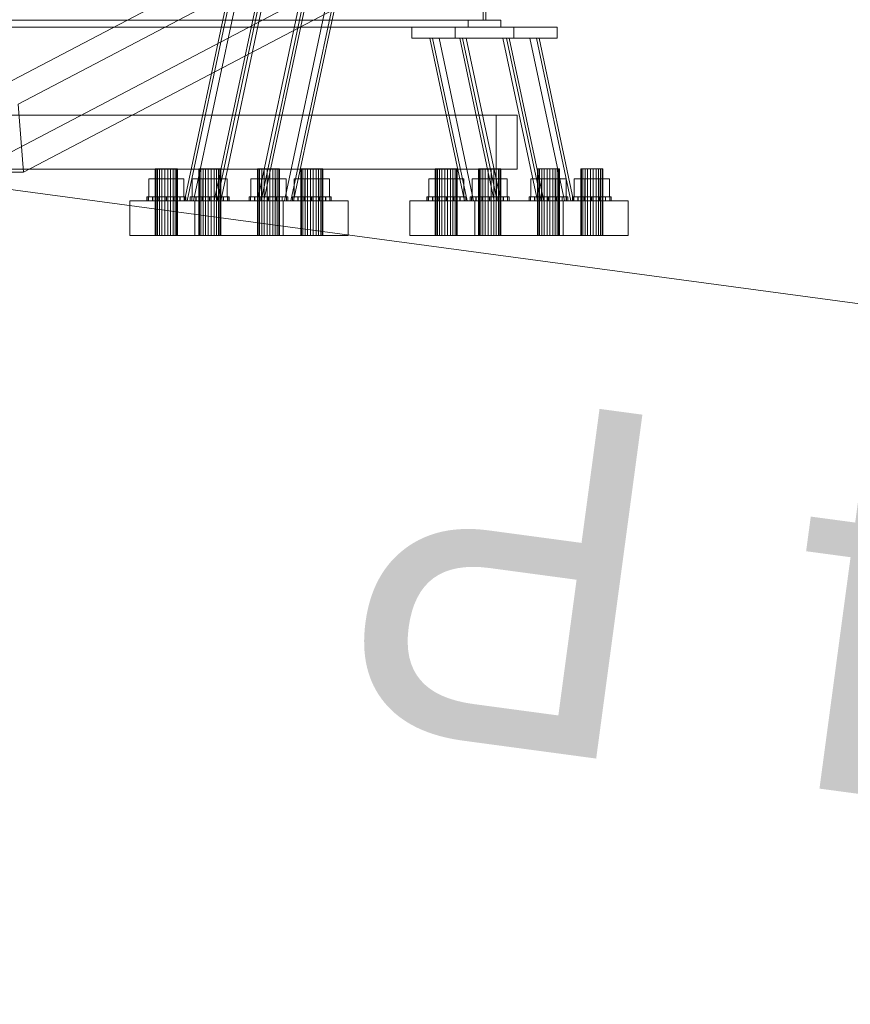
# Model space of a CAD drawing. Header units: millimetres. Extents: x -4738 to 65662, y -68080 to 6847.
# Tile 37 of 256: x -3879 to -3280, y -36554 to -35844. Entities that reach past the tile are written whole.
import ezdxf

# ---------------------------------------------------------------- set-up
doc = ezdxf.new("R2010")
doc.units = ezdxf.units.MM
doc.layers.add('COTAS_P', color=1, linetype='Continuous', lineweight=0)
doc.layers.add('frontal_C10', color=7, linetype='Continuous', lineweight=0)
doc.dimstyles.new('R19_100', dxfattribs={"dimtxt": 250, "dimasz": 150, "dimexe": 150, "dimexo": 80, "dimgap": 100, "dimtad": 1, "dimtih": 1, "dimtoh": 1, "dimdsep": 46, "dimcen": 0.09, "dimadec": 0, "dimazin": 0, "dimtfac": 1, "dimtdec": 4, "dimtofl": 0, "dimtmove": 0, "dimatfit": 3, "dimfxl": 1, "dimtolj": 1, "dimtzin": 0, "dimarcsym": 0})

# ---------------------------------------------------------------- blocks, each defined once
blk = doc.blocks.new('DIM_R31_46')
at = {"layer": 'COTAS_P'}
for p, q in [((-4100, -35030), (-4219.91, -35921.98)), ((140, -35600), (20.09, -36491.98)), ((-4219.91, -35921.98), (-4065.25, -35897.36)), ((20.09, -36491.98), (-4219.91, -35921.98)), ((-4219.91, -35921.98), (-4077.24, -35986.56)), ((20.09, -36491.98), (-122.58, -36427.39)), ((20.09, -36491.98), (-134.57, -36516.59))]:
    blk.add_line(p, q, dxfattribs=at)
blk.add_text('4278.14 P', height=250, rotation=172.34341, dxfattribs=at).set_placement((-2113.24, -36306.08))

msp = doc.modelspace()

# ---------------------------------------------------------------- linework, layer by layer
at = {"layer": 'frontal_C10'}
for p, q in [((-3760.25, -35975), (-3655.245, -35480.889)), ((-3653.291, -35480.889), (-3758.296, -35975)), ((-3648.689, -35480.889), (-3753.694, -35975)), ((-3738.759, -35975), (-3633.754, -35480.889)), ((-3631.8, -35480.889), (-3736.805, -35975)), ((-3734.156, -35975), (-3629.151, -35480.889)), ((-3707.669, -35975), (-3602.664, -35480.889)), ((-3600.015, -35480.889), (-3705.02, -35975)), ((-3703.067, -35975), (-3598.061, -35480.889)), ((-3583.126, -35480.889), (-3688.132, -35975)), ((-3578.524, -35480.889), (-3683.529, -35975)), ((-3681.575, -35975), (-3576.57, -35480.889)), ((-3688.802, -35785.749), (-3917.037, -35905.273)), ((-3880.218, -35905.273), (-3651.982, -35785.749)), ((-3544.951, -35794.786), (-3544.951, -35844.786)), ((-3542.998, -35844.786), (-3542.998, -35794.786)), ((-3913.121, -35954.258), (-3684.886, -35834.734)), ((-3876.301, -35954.258), (-3648.066, -35834.734)), ((-4347.325, -35844.786), (-3555.697, -35844.786)), ((-4347.325, -35849.786), (-3555.697, -35849.786)), ((-4336.579, -35844.786), (-3544.951, -35844.786)), ((-4334.625, -35844.786), (-3542.998, -35844.786)), ((-3532.252, -35844.786), (-4323.88, -35844.786)), ((-4323.88, -35849.786), (-3532.252, -35849.786)), ((-3565.164, -35849.786), (-3596.424, -35849.786)), ((-3596.424, -35849.786), (-3522.784, -35849.786)), ((-3596.424, -35857.786), (-3596.424, -35849.786)), ((-3491.525, -35849.786), (-3565.164, -35849.786)), ((-3565.164, -35849.786), (-3565.164, -35857.786)), ((-3532.252, -35844.786), (-3555.697, -35844.786)), ((-3555.697, -35844.786), (-3555.697, -35849.786)), ((-3555.697, -35849.786), (-3532.252, -35849.786)), ((-3544.951, -35844.786), (-3542.998, -35844.786)), ((-3532.252, -35849.786), (-3532.252, -35844.786)), ((-3522.784, -35849.786), (-3491.525, -35849.786)), ((-3522.784, -35849.786), (-3522.784, -35857.786)), ((-3491.525, -35857.786), (-3491.525, -35849.786)), ((-3522.784, -35857.786), (-3596.424, -35857.786)), ((-3596.424, -35857.786), (-3565.164, -35857.786)), ((-3581.358, -35857.786), (-3583.312, -35857.786)), ((-3583.312, -35857.786), (-3528.082, -35857.786)), ((-3558.402, -35975), (-3583.312, -35857.786)), ((-3526.128, -35857.786), (-3581.358, -35857.786)), ((-3581.358, -35857.786), (-3556.449, -35975)), ((-3561.821, -35857.786), (-3581.358, -35857.786)), ((-3581.358, -35857.786), (-3576.756, -35857.786)), ((-3576.756, -35857.786), (-3557.218, -35857.786)), ((-3576.756, -35857.786), (-3551.846, -35975)), ((-3565.164, -35857.786), (-3491.525, -35857.786)), ((-3559.867, -35857.786), (-3561.821, -35857.786)), ((-3561.821, -35857.786), (-3506.591, -35857.786)), ((-3536.911, -35975), (-3561.821, -35857.786)), ((-3557.218, -35857.786), (-3561.821, -35857.786)), ((-3504.637, -35857.786), (-3559.867, -35857.786)), ((-3559.867, -35857.786), (-3534.957, -35975)), ((-3532.309, -35975), (-3557.218, -35857.786)), ((-3511.193, -35857.786), (-3530.731, -35857.786)), ((-3530.731, -35857.786), (-3526.128, -35857.786)), ((-3505.821, -35975), (-3530.731, -35857.786)), ((-3528.082, -35857.786), (-3526.128, -35857.786)), ((-3528.082, -35857.786), (-3503.173, -35975)), ((-3501.219, -35975), (-3526.128, -35857.786)), ((-3526.128, -35857.786), (-3506.591, -35857.786)), ((-3491.525, -35857.786), (-3522.784, -35857.786)), ((-3506.591, -35857.786), (-3511.193, -35857.786)), ((-3511.193, -35857.786), (-3486.284, -35975)), ((-3506.591, -35857.786), (-3504.637, -35857.786)), ((-3506.591, -35857.786), (-3481.681, -35975)), ((-3479.728, -35975), (-3504.637, -35857.786)), ((-3876.301, -35954.258), (-3880.218, -35905.273)), ((-4359.164, -35913.303), (-3535.652, -35913.303)), ((-3520.413, -35913.303), (-4343.924, -35913.303)), ((-3535.652, -35913.303), (-3520.413, -35913.303)), ((-3535.652, -35913.303), (-3535.652, -35952.303)), ((-3520.413, -35952.303), (-3520.413, -35913.303)), ((-3535.652, -35952.303), (-4359.164, -35952.303)), ((-4343.924, -35952.303), (-3520.413, -35952.303)), ((-3913.121, -35954.258), (-3876.301, -35954.258)), ((-3780.727, -35952), (-3781.303, -35952)), ((-3781.303, -35952), (-3779.752, -35952)), ((-3781.303, -36000), (-3781.303, -35952)), ((-3778.177, -35952), (-3780.727, -35952)), ((-3780.727, -36000), (-3780.727, -35952)), ((-3779.752, -35952), (-3776.489, -35952)), ((-3779.752, -36000), (-3779.752, -35952)), ((-3774.337, -35952), (-3778.177, -35952)), ((-3778.177, -36000), (-3778.177, -35952)), ((-3776.489, -35952), (-3772.388, -35952)), ((-3776.489, -36000), (-3776.489, -35952)), ((-3770.237, -35952), (-3774.337, -35952)), ((-3774.337, -36000), (-3774.337, -35952)), ((-3772.388, -35952), (-3768.548, -35952)), ((-3772.388, -36000), (-3772.388, -35952)), ((-3766.973, -35952), (-3770.237, -35952)), ((-3770.237, -35952), (-3770.237, -36000)), ((-3768.548, -35952), (-3765.999, -35952)), ((-3768.548, -36000), (-3768.548, -35952)), ((-3765.422, -35952), (-3766.973, -35952)), ((-3766.973, -36000), (-3766.973, -35952)), ((-3765.999, -35952), (-3765.422, -35952)), ((-3765.999, -36000), (-3765.999, -35952)), ((-3765.422, -36000), (-3765.422, -35952)), ((-3749.467, -35952), (-3750.043, -35952)), ((-3750.043, -35952), (-3748.492, -35952)), ((-3750.043, -36000), (-3750.043, -35952)), ((-3746.917, -35952), (-3749.467, -35952)), ((-3749.467, -36000), (-3749.467, -35952)), ((-3748.492, -35952), (-3745.229, -35952)), ((-3748.492, -36000), (-3748.492, -35952)), ((-3743.078, -35952), (-3746.917, -35952)), ((-3746.917, -36000), (-3746.917, -35952)), ((-3745.229, -35952), (-3741.128, -35952)), ((-3745.229, -36000), (-3745.229, -35952)), ((-3738.977, -35952), (-3743.078, -35952)), ((-3743.078, -36000), (-3743.078, -35952)), ((-3741.128, -35952), (-3737.288, -35952)), ((-3741.128, -36000), (-3741.128, -35952)), ((-3735.714, -35952), (-3738.977, -35952)), ((-3738.977, -35952), (-3738.977, -36000)), ((-3737.288, -35952), (-3734.739, -35952)), ((-3737.288, -36000), (-3737.288, -35952)), ((-3734.162, -35952), (-3735.714, -35952)), ((-3735.714, -36000), (-3735.714, -35952)), ((-3734.739, -35952), (-3734.162, -35952)), ((-3734.739, -36000), (-3734.739, -35952)), ((-3734.162, -36000), (-3734.162, -35952)), ((-3707.087, -35952), (-3707.663, -35952)), ((-3707.663, -35952), (-3706.112, -35952)), ((-3707.663, -36000), (-3707.663, -35952)), ((-3704.537, -35952), (-3707.087, -35952)), ((-3707.087, -36000), (-3707.087, -35952)), ((-3706.112, -35952), (-3702.849, -35952)), ((-3706.112, -36000), (-3706.112, -35952)), ((-3700.698, -35952), (-3704.537, -35952)), ((-3704.537, -36000), (-3704.537, -35952)), ((-3702.849, -35952), (-3698.748, -35952)), ((-3702.849, -36000), (-3702.849, -35952)), ((-3696.597, -35952), (-3700.698, -35952)), ((-3700.698, -36000), (-3700.698, -35952)), ((-3698.748, -35952), (-3694.908, -35952)), ((-3698.748, -36000), (-3698.748, -35952)), ((-3693.334, -35952), (-3696.597, -35952)), ((-3696.597, -35952), (-3696.597, -36000)), ((-3694.908, -35952), (-3692.359, -35952)), ((-3694.908, -36000), (-3694.908, -35952)), ((-3691.782, -35952), (-3693.334, -35952)), ((-3693.334, -36000), (-3693.334, -35952)), ((-3692.359, -35952), (-3691.782, -35952)), ((-3692.359, -36000), (-3692.359, -35952)), ((-3691.782, -36000), (-3691.782, -35952)), ((-3675.827, -35952), (-3676.403, -35952)), ((-3676.403, -35952), (-3674.852, -35952)), ((-3676.403, -36000), (-3676.403, -35952)), ((-3673.277, -35952), (-3675.827, -35952)), ((-3675.827, -36000), (-3675.827, -35952)), ((-3674.852, -35952), (-3671.589, -35952)), ((-3674.852, -36000), (-3674.852, -35952)), ((-3669.438, -35952), (-3673.277, -35952)), ((-3673.277, -36000), (-3673.277, -35952)), ((-3671.589, -35952), (-3667.488, -35952)), ((-3671.589, -36000), (-3671.589, -35952)), ((-3665.337, -35952), (-3669.438, -35952)), ((-3669.438, -36000), (-3669.438, -35952)), ((-3667.488, -35952), (-3663.649, -35952)), ((-3667.488, -36000), (-3667.488, -35952)), ((-3662.074, -35952), (-3665.337, -35952)), ((-3665.337, -35952), (-3665.337, -36000)), ((-3663.649, -35952), (-3661.099, -35952)), ((-3663.649, -36000), (-3663.649, -35952)), ((-3660.523, -35952), (-3662.074, -35952)), ((-3662.074, -36000), (-3662.074, -35952)), ((-3661.099, -35952), (-3660.523, -35952)), ((-3661.099, -36000), (-3661.099, -35952)), ((-3660.523, -36000), (-3660.523, -35952)), ((-3578.879, -35952), (-3579.455, -35952)), ((-3579.455, -35952), (-3577.904, -35952)), ((-3579.455, -36000), (-3579.455, -35952)), ((-3576.329, -35952), (-3578.879, -35952)), ((-3578.879, -36000), (-3578.879, -35952)), ((-3577.904, -35952), (-3574.641, -35952)), ((-3577.904, -36000), (-3577.904, -35952)), ((-3572.49, -35952), (-3576.329, -35952)), ((-3576.329, -36000), (-3576.329, -35952)), ((-3574.641, -35952), (-3570.54, -35952)), ((-3574.641, -36000), (-3574.641, -35952)), ((-3568.389, -35952), (-3572.49, -35952)), ((-3572.49, -36000), (-3572.49, -35952)), ((-3570.54, -35952), (-3566.7, -35952)), ((-3570.54, -36000), (-3570.54, -35952)), ((-3565.126, -35952), (-3568.389, -35952)), ((-3568.389, -35952), (-3568.389, -36000)), ((-3566.7, -35952), (-3564.151, -35952)), ((-3566.7, -36000), (-3566.7, -35952)), ((-3563.574, -35952), (-3565.126, -35952)), ((-3565.126, -36000), (-3565.126, -35952)), ((-3564.151, -35952), (-3563.574, -35952)), ((-3564.151, -36000), (-3564.151, -35952)), ((-3563.574, -36000), (-3563.574, -35952)), ((-3547.619, -35952), (-3548.195, -35952)), ((-3548.195, -35952), (-3546.644, -35952)), ((-3548.195, -36000), (-3548.195, -35952)), ((-3545.069, -35952), (-3547.619, -35952)), ((-3547.619, -36000), (-3547.619, -35952)), ((-3546.644, -35952), (-3543.381, -35952)), ((-3546.644, -36000), (-3546.644, -35952)), ((-3541.23, -35952), (-3545.069, -35952)), ((-3545.069, -36000), (-3545.069, -35952)), ((-3543.381, -35952), (-3539.28, -35952)), ((-3543.381, -36000), (-3543.381, -35952)), ((-3537.129, -35952), (-3541.23, -35952)), ((-3541.23, -36000), (-3541.23, -35952)), ((-3539.28, -35952), (-3535.44, -35952)), ((-3539.28, -36000), (-3539.28, -35952)), ((-3533.866, -35952), (-3537.129, -35952)), ((-3537.129, -35952), (-3537.129, -36000)), ((-3520.413, -35952.303), (-3535.652, -35952.303)), ((-3535.44, -35952), (-3532.891, -35952)), ((-3535.44, -36000), (-3535.44, -35952)), ((-3532.315, -35952), (-3533.866, -35952)), ((-3533.866, -36000), (-3533.866, -35952)), ((-3532.891, -35952), (-3532.315, -35952)), ((-3532.891, -36000), (-3532.891, -35952)), ((-3532.315, -36000), (-3532.315, -35952)), ((-3505.239, -35952), (-3505.815, -35952)), ((-3505.815, -35952), (-3504.264, -35952)), ((-3505.815, -36000), (-3505.815, -35952)), ((-3502.689, -35952), (-3505.239, -35952)), ((-3505.239, -36000), (-3505.239, -35952)), ((-3504.264, -35952), (-3501.001, -35952)), ((-3504.264, -36000), (-3504.264, -35952)), ((-3498.85, -35952), (-3502.689, -35952)), ((-3502.689, -36000), (-3502.689, -35952)), ((-3501.001, -35952), (-3496.9, -35952)), ((-3501.001, -36000), (-3501.001, -35952)), ((-3494.749, -35952), (-3498.85, -35952)), ((-3498.85, -36000), (-3498.85, -35952)), ((-3496.9, -35952), (-3493.061, -35952)), ((-3496.9, -36000), (-3496.9, -35952)), ((-3491.486, -35952), (-3494.749, -35952)), ((-3494.749, -35952), (-3494.749, -36000)), ((-3493.061, -35952), (-3490.511, -35952)), ((-3493.061, -36000), (-3493.061, -35952)), ((-3489.935, -35952), (-3491.486, -35952)), ((-3491.486, -36000), (-3491.486, -35952)), ((-3490.511, -35952), (-3489.935, -35952)), ((-3490.511, -36000), (-3490.511, -35952)), ((-3489.935, -36000), (-3489.935, -35952)), ((-3473.979, -35952), (-3474.555, -35952)), ((-3474.555, -35952), (-3473.004, -35952)), ((-3474.555, -36000), (-3474.555, -35952)), ((-3471.43, -35952), (-3473.979, -35952)), ((-3473.979, -36000), (-3473.979, -35952)), ((-3473.004, -35952), (-3469.741, -35952)), ((-3473.004, -36000), (-3473.004, -35952)), ((-3467.59, -35952), (-3471.43, -35952)), ((-3471.43, -36000), (-3471.43, -35952)), ((-3469.741, -35952), (-3465.64, -35952)), ((-3469.741, -36000), (-3469.741, -35952)), ((-3463.489, -35952), (-3467.59, -35952)), ((-3467.59, -36000), (-3467.59, -35952)), ((-3465.64, -35952), (-3461.801, -35952)), ((-3465.64, -36000), (-3465.64, -35952)), ((-3460.226, -35952), (-3463.489, -35952)), ((-3463.489, -35952), (-3463.489, -36000)), ((-3461.801, -35952), (-3459.251, -35952)), ((-3461.801, -36000), (-3461.801, -35952)), ((-3458.675, -35952), (-3460.226, -35952)), ((-3460.226, -36000), (-3460.226, -35952)), ((-3459.251, -35952), (-3458.675, -35952)), ((-3459.251, -36000), (-3459.251, -35952)), ((-3458.675, -36000), (-3458.675, -35952)), ((-3781.066, -35959.2), (-3786.067, -35959.2)), ((-3786.067, -35959.2), (-3778.364, -35959.2)), ((-3786.067, -35972), (-3786.067, -35959.2)), ((-3768.361, -35959.2), (-3781.066, -35959.2)), ((-3781.066, -35972), (-3781.066, -35959.2)), ((-3778.364, -35959.2), (-3765.66, -35959.2)), ((-3778.364, -35972), (-3778.364, -35959.2)), ((-3760.658, -35959.2), (-3768.361, -35959.2)), ((-3768.361, -35959.2), (-3768.361, -35972)), ((-3765.66, -35959.2), (-3760.658, -35959.2)), ((-3765.66, -35972), (-3765.66, -35959.2)), ((-3760.658, -35972), (-3760.658, -35959.2)), ((-3749.806, -35959.2), (-3754.807, -35959.2)), ((-3754.807, -35959.2), (-3747.104, -35959.2)), ((-3754.807, -35972), (-3754.807, -35959.2)), ((-3737.101, -35959.2), (-3749.806, -35959.2)), ((-3749.806, -35972), (-3749.806, -35959.2)), ((-3747.104, -35959.2), (-3734.4, -35959.2)), ((-3747.104, -35972), (-3747.104, -35959.2)), ((-3729.398, -35959.2), (-3737.101, -35959.2)), ((-3737.101, -35959.2), (-3737.101, -35972)), ((-3734.4, -35959.2), (-3729.398, -35959.2)), ((-3734.4, -35972), (-3734.4, -35959.2)), ((-3729.398, -35972), (-3729.398, -35959.2)), ((-3707.426, -35959.2), (-3712.427, -35959.2)), ((-3712.427, -35959.2), (-3704.724, -35959.2)), ((-3712.427, -35972), (-3712.427, -35959.2)), ((-3694.721, -35959.2), (-3707.426, -35959.2)), ((-3707.426, -35972), (-3707.426, -35959.2)), ((-3704.724, -35959.2), (-3692.02, -35959.2)), ((-3704.724, -35972), (-3704.724, -35959.2)), ((-3687.018, -35959.2), (-3694.721, -35959.2)), ((-3694.721, -35959.2), (-3694.721, -35972)), ((-3692.02, -35959.2), (-3687.018, -35959.2)), ((-3692.02, -35972), (-3692.02, -35959.2)), ((-3687.018, -35972), (-3687.018, -35959.2)), ((-3676.166, -35959.2), (-3681.168, -35959.2)), ((-3681.168, -35959.2), (-3673.465, -35959.2)), ((-3681.168, -35972), (-3681.168, -35959.2)), ((-3663.461, -35959.2), (-3676.166, -35959.2)), ((-3676.166, -35972), (-3676.166, -35959.2)), ((-3673.465, -35959.2), (-3660.76, -35959.2)), ((-3673.465, -35972), (-3673.465, -35959.2)), ((-3655.758, -35959.2), (-3663.461, -35959.2)), ((-3663.461, -35959.2), (-3663.461, -35972)), ((-3660.76, -35959.2), (-3655.758, -35959.2)), ((-3660.76, -35972), (-3660.76, -35959.2)), ((-3655.758, -35972), (-3655.758, -35959.2)), ((-3579.218, -35959.2), (-3584.219, -35959.2)), ((-3584.219, -35959.2), (-3576.516, -35959.2)), ((-3584.219, -35972), (-3584.219, -35959.2)), ((-3566.513, -35959.2), (-3579.218, -35959.2)), ((-3579.218, -35972), (-3579.218, -35959.2)), ((-3576.516, -35959.2), (-3563.812, -35959.2)), ((-3576.516, -35972), (-3576.516, -35959.2)), ((-3558.81, -35959.2), (-3566.513, -35959.2)), ((-3566.513, -35959.2), (-3566.513, -35972)), ((-3563.812, -35959.2), (-3558.81, -35959.2)), ((-3563.812, -35972), (-3563.812, -35959.2)), ((-3558.81, -35972), (-3558.81, -35959.2)), ((-3547.958, -35959.2), (-3552.96, -35959.2)), ((-3552.96, -35959.2), (-3545.256, -35959.2)), ((-3552.96, -35972), (-3552.96, -35959.2)), ((-3535.253, -35959.2), (-3547.958, -35959.2)), ((-3547.958, -35972), (-3547.958, -35959.2)), ((-3545.256, -35959.2), (-3532.552, -35959.2)), ((-3545.256, -35972), (-3545.256, -35959.2)), ((-3527.55, -35959.2), (-3535.253, -35959.2)), ((-3535.253, -35959.2), (-3535.253, -35972)), ((-3532.552, -35959.2), (-3527.55, -35959.2)), ((-3532.552, -35972), (-3532.552, -35959.2)), ((-3527.55, -35972), (-3527.55, -35959.2)), ((-3505.578, -35959.2), (-3510.58, -35959.2)), ((-3510.58, -35959.2), (-3502.877, -35959.2)), ((-3510.58, -35972), (-3510.58, -35959.2)), ((-3492.873, -35959.2), (-3505.578, -35959.2)), ((-3505.578, -35972), (-3505.578, -35959.2)), ((-3502.877, -35959.2), (-3490.172, -35959.2)), ((-3502.877, -35972), (-3502.877, -35959.2)), ((-3485.17, -35959.2), (-3492.873, -35959.2)), ((-3492.873, -35959.2), (-3492.873, -35972)), ((-3490.172, -35959.2), (-3485.17, -35959.2)), ((-3490.172, -35972), (-3490.172, -35959.2)), ((-3485.17, -35972), (-3485.17, -35959.2)), ((-3474.318, -35959.2), (-3479.32, -35959.2)), ((-3479.32, -35959.2), (-3471.617, -35959.2)), ((-3479.32, -35972), (-3479.32, -35959.2)), ((-3461.614, -35959.2), (-3474.318, -35959.2)), ((-3474.318, -35972), (-3474.318, -35959.2)), ((-3471.617, -35959.2), (-3458.912, -35959.2)), ((-3471.617, -35972), (-3471.617, -35959.2)), ((-3453.91, -35959.2), (-3461.614, -35959.2)), ((-3461.614, -35959.2), (-3461.614, -35972)), ((-3458.912, -35959.2), (-3453.91, -35959.2)), ((-3458.912, -35972), (-3458.912, -35959.2)), ((-3453.91, -35972), (-3453.91, -35959.2)), ((-3752.698, -35975), (-3799.588, -35975)), ((-3799.588, -35975), (-3689.128, -35975)), ((-3799.588, -36000), (-3799.588, -35975)), ((-3786.25, -35972), (-3787.362, -35972)), ((-3787.362, -35972), (-3786.343, -35972)), ((-3787.362, -35975), (-3787.362, -35972)), ((-3786.343, -35975), (-3787.362, -35975)), ((-3787.362, -35975), (-3786.25, -35975)), ((-3786.343, -35972), (-3783.348, -35972)), ((-3786.343, -35975), (-3786.343, -35972)), ((-3783.348, -35975), (-3786.343, -35975)), ((-3783.175, -35972), (-3786.25, -35972)), ((-3786.25, -35975), (-3786.25, -35972)), ((-3786.25, -35975), (-3783.175, -35975)), ((-3778.364, -35972), (-3786.067, -35972)), ((-3786.067, -35972), (-3781.066, -35972)), ((-3783.348, -35972), (-3778.833, -35972)), ((-3783.348, -35975), (-3783.348, -35972)), ((-3778.833, -35975), (-3783.348, -35975)), ((-3778.607, -35972), (-3783.175, -35972)), ((-3783.175, -35975), (-3783.175, -35972)), ((-3783.175, -35975), (-3778.607, -35975)), ((-3781.066, -35972), (-3768.361, -35972)), ((-3778.833, -35972), (-3773.485, -35972)), ((-3778.833, -35975), (-3778.833, -35972)), ((-3773.485, -35975), (-3778.833, -35975)), ((-3773.24, -35972), (-3778.607, -35972)), ((-3778.607, -35975), (-3778.607, -35972)), ((-3778.607, -35975), (-3773.24, -35975)), ((-3765.66, -35972), (-3778.364, -35972)), ((-3773.485, -35972), (-3768.118, -35972)), ((-3773.485, -35975), (-3773.485, -35972)), ((-3768.118, -35975), (-3773.485, -35975)), ((-3767.892, -35972), (-3773.24, -35972)), ((-3773.24, -35975), (-3773.24, -35972)), ((-3773.24, -35975), (-3767.892, -35975)), ((-3768.361, -35972), (-3760.658, -35972)), ((-3768.118, -35972), (-3763.55, -35972)), ((-3768.118, -35975), (-3768.118, -35972)), ((-3763.55, -35975), (-3768.118, -35975)), ((-3763.377, -35972), (-3767.892, -35972)), ((-3767.892, -35972), (-3767.892, -35975)), ((-3767.892, -35975), (-3763.377, -35975)), ((-3760.658, -35972), (-3765.66, -35972)), ((-3763.55, -35972), (-3760.476, -35972)), ((-3763.55, -35975), (-3763.55, -35972)), ((-3760.476, -35975), (-3763.55, -35975)), ((-3760.382, -35972), (-3763.377, -35972)), ((-3763.377, -35975), (-3763.377, -35972)), ((-3763.377, -35975), (-3760.382, -35975)), ((-3760.476, -35972), (-3759.363, -35972)), ((-3760.476, -35975), (-3760.476, -35972)), ((-3759.363, -35975), (-3760.476, -35975)), ((-3759.363, -35972), (-3760.382, -35972)), ((-3760.382, -35975), (-3760.382, -35972)), ((-3760.382, -35975), (-3759.363, -35975)), ((-3705.02, -35975), (-3760.25, -35975)), ((-3760.25, -35975), (-3758.296, -35975)), ((-3759.363, -35975), (-3759.363, -35972)), ((-3758.296, -35975), (-3703.067, -35975)), ((-3753.694, -35975), (-3758.296, -35975)), ((-3758.296, -35975), (-3738.759, -35975)), ((-3754.99, -35972), (-3756.102, -35972)), ((-3756.102, -35972), (-3755.083, -35972)), ((-3756.102, -35975), (-3756.102, -35972)), ((-3755.083, -35975), (-3756.102, -35975)), ((-3756.102, -35975), (-3754.99, -35975)), ((-3755.083, -35972), (-3752.088, -35972)), ((-3755.083, -35975), (-3755.083, -35972)), ((-3752.088, -35975), (-3755.083, -35975)), ((-3751.915, -35972), (-3754.99, -35972)), ((-3754.99, -35975), (-3754.99, -35972)), ((-3754.99, -35975), (-3751.915, -35975)), ((-3747.104, -35972), (-3754.807, -35972)), ((-3754.807, -35972), (-3749.806, -35972)), ((-3734.156, -35975), (-3753.694, -35975)), ((-3642.238, -35975), (-3752.698, -35975)), ((-3752.698, -35975), (-3752.698, -36000)), ((-3752.088, -35972), (-3747.573, -35972)), ((-3752.088, -35975), (-3752.088, -35972)), ((-3747.573, -35975), (-3752.088, -35975)), ((-3747.347, -35972), (-3751.915, -35972)), ((-3751.915, -35975), (-3751.915, -35972)), ((-3751.915, -35975), (-3747.347, -35975)), ((-3749.806, -35972), (-3737.101, -35972)), ((-3747.573, -35972), (-3742.225, -35972)), ((-3747.573, -35975), (-3747.573, -35972)), ((-3742.225, -35975), (-3747.573, -35975)), ((-3741.98, -35972), (-3747.347, -35972)), ((-3747.347, -35975), (-3747.347, -35972)), ((-3747.347, -35975), (-3741.98, -35975)), ((-3734.4, -35972), (-3747.104, -35972)), ((-3742.225, -35972), (-3736.858, -35972)), ((-3742.225, -35975), (-3742.225, -35972)), ((-3736.858, -35975), (-3742.225, -35975)), ((-3736.632, -35972), (-3741.98, -35972)), ((-3741.98, -35975), (-3741.98, -35972)), ((-3741.98, -35975), (-3736.632, -35975)), ((-3683.529, -35975), (-3738.759, -35975)), ((-3738.759, -35975), (-3736.805, -35975)), ((-3738.759, -35975), (-3734.156, -35975)), ((-3737.101, -35972), (-3729.398, -35972)), ((-3736.858, -35972), (-3732.29, -35972)), ((-3736.858, -35975), (-3736.858, -35972)), ((-3732.29, -35975), (-3736.858, -35975)), ((-3736.805, -35975), (-3681.575, -35975)), ((-3732.117, -35972), (-3736.632, -35972)), ((-3736.632, -35972), (-3736.632, -35975)), ((-3736.632, -35975), (-3732.117, -35975)), ((-3729.398, -35972), (-3734.4, -35972)), ((-3732.29, -35972), (-3729.216, -35972)), ((-3732.29, -35975), (-3732.29, -35972)), ((-3729.216, -35975), (-3732.29, -35975)), ((-3729.122, -35972), (-3732.117, -35972)), ((-3732.117, -35975), (-3732.117, -35972)), ((-3732.117, -35975), (-3729.122, -35975)), ((-3729.216, -35972), (-3728.103, -35972)), ((-3729.216, -35975), (-3729.216, -35972)), ((-3728.103, -35975), (-3729.216, -35975)), ((-3728.103, -35972), (-3729.122, -35972)), ((-3729.122, -35975), (-3729.122, -35972)), ((-3729.122, -35975), (-3728.103, -35975)), ((-3728.103, -35975), (-3728.103, -35972)), ((-3712.61, -35972), (-3713.722, -35972)), ((-3713.722, -35972), (-3712.704, -35972)), ((-3713.722, -35975), (-3713.722, -35972)), ((-3712.704, -35975), (-3713.722, -35975)), ((-3713.722, -35975), (-3712.61, -35975)), ((-3712.704, -35972), (-3709.709, -35972)), ((-3712.704, -35975), (-3712.704, -35972)), ((-3709.709, -35975), (-3712.704, -35975)), ((-3709.535, -35972), (-3712.61, -35972)), ((-3712.61, -35975), (-3712.61, -35972)), ((-3712.61, -35975), (-3709.535, -35975)), ((-3704.724, -35972), (-3712.427, -35972)), ((-3712.427, -35972), (-3707.426, -35972)), ((-3709.709, -35972), (-3705.193, -35972)), ((-3709.709, -35975), (-3709.709, -35972)), ((-3705.193, -35975), (-3709.709, -35975)), ((-3704.967, -35972), (-3709.535, -35972)), ((-3709.535, -35975), (-3709.535, -35972)), ((-3709.535, -35975), (-3704.967, -35975)), ((-3703.067, -35975), (-3707.669, -35975)), ((-3707.669, -35975), (-3688.132, -35975)), ((-3707.426, -35972), (-3694.721, -35972)), ((-3705.193, -35972), (-3699.845, -35972)), ((-3705.193, -35975), (-3705.193, -35972)), ((-3699.845, -35975), (-3705.193, -35975)), ((-3703.067, -35975), (-3705.02, -35975)), ((-3699.6, -35972), (-3704.967, -35972)), ((-3704.967, -35975), (-3704.967, -35972)), ((-3704.967, -35975), (-3699.6, -35975)), ((-3692.02, -35972), (-3704.724, -35972)), ((-3683.529, -35975), (-3703.067, -35975)), ((-3699.845, -35972), (-3694.479, -35972)), ((-3699.845, -35975), (-3699.845, -35972)), ((-3694.479, -35975), (-3699.845, -35975)), ((-3694.252, -35972), (-3699.6, -35972)), ((-3699.6, -35975), (-3699.6, -35972)), ((-3699.6, -35975), (-3694.252, -35975)), ((-3694.721, -35972), (-3687.018, -35972)), ((-3694.479, -35972), (-3689.91, -35972)), ((-3694.479, -35975), (-3694.479, -35972)), ((-3689.91, -35975), (-3694.479, -35975)), ((-3689.737, -35972), (-3694.252, -35972)), ((-3694.252, -35972), (-3694.252, -35975)), ((-3694.252, -35975), (-3689.737, -35975)), ((-3687.018, -35972), (-3692.02, -35972)), ((-3689.91, -35972), (-3686.836, -35972)), ((-3689.91, -35975), (-3689.91, -35972)), ((-3686.836, -35975), (-3689.91, -35975)), ((-3686.742, -35972), (-3689.737, -35972)), ((-3689.737, -35975), (-3689.737, -35972)), ((-3689.737, -35975), (-3686.742, -35975)), ((-3689.128, -35975), (-3642.238, -35975)), ((-3689.128, -35975), (-3689.128, -36000)), ((-3688.132, -35975), (-3683.529, -35975)), ((-3686.836, -35972), (-3685.723, -35972)), ((-3686.836, -35975), (-3686.836, -35972)), ((-3685.723, -35975), (-3686.836, -35975)), ((-3685.723, -35972), (-3686.742, -35972)), ((-3686.742, -35975), (-3686.742, -35972)), ((-3686.742, -35975), (-3685.723, -35975)), ((-3685.723, -35975), (-3685.723, -35972)), ((-3681.575, -35975), (-3683.529, -35975)), ((-3681.35, -35972), (-3682.462, -35972)), ((-3682.462, -35972), (-3681.444, -35972)), ((-3682.462, -35975), (-3682.462, -35972)), ((-3681.444, -35975), (-3682.462, -35975)), ((-3682.462, -35975), (-3681.35, -35975)), ((-3681.444, -35972), (-3678.449, -35972)), ((-3681.444, -35975), (-3681.444, -35972)), ((-3678.449, -35975), (-3681.444, -35975)), ((-3678.275, -35972), (-3681.35, -35972)), ((-3681.35, -35975), (-3681.35, -35972)), ((-3681.35, -35975), (-3678.275, -35975)), ((-3673.465, -35972), (-3681.168, -35972)), ((-3681.168, -35972), (-3676.166, -35972)), ((-3678.449, -35972), (-3673.933, -35972)), ((-3678.449, -35975), (-3678.449, -35972)), ((-3673.933, -35975), (-3678.449, -35975)), ((-3673.707, -35972), (-3678.275, -35972)), ((-3678.275, -35975), (-3678.275, -35972)), ((-3678.275, -35975), (-3673.707, -35975)), ((-3676.166, -35972), (-3663.461, -35972)), ((-3673.933, -35972), (-3668.585, -35972)), ((-3673.933, -35975), (-3673.933, -35972)), ((-3668.585, -35975), (-3673.933, -35975)), ((-3668.34, -35972), (-3673.707, -35972)), ((-3673.707, -35975), (-3673.707, -35972)), ((-3673.707, -35975), (-3668.34, -35975)), ((-3660.76, -35972), (-3673.465, -35972)), ((-3668.585, -35972), (-3663.219, -35972)), ((-3668.585, -35975), (-3668.585, -35972)), ((-3663.219, -35975), (-3668.585, -35975)), ((-3662.992, -35972), (-3668.34, -35972)), ((-3668.34, -35975), (-3668.34, -35972)), ((-3668.34, -35975), (-3662.992, -35975)), ((-3663.461, -35972), (-3655.758, -35972)), ((-3663.219, -35972), (-3658.65, -35972)), ((-3663.219, -35975), (-3663.219, -35972)), ((-3658.65, -35975), (-3663.219, -35975)), ((-3658.477, -35972), (-3662.992, -35972)), ((-3662.992, -35972), (-3662.992, -35975)), ((-3662.992, -35975), (-3658.477, -35975)), ((-3655.758, -35972), (-3660.76, -35972)), ((-3658.65, -35972), (-3655.576, -35972)), ((-3658.65, -35975), (-3658.65, -35972)), ((-3655.576, -35975), (-3658.65, -35975)), ((-3655.482, -35972), (-3658.477, -35972)), ((-3658.477, -35975), (-3658.477, -35972)), ((-3658.477, -35975), (-3655.482, -35975)), ((-3655.576, -35972), (-3654.463, -35972)), ((-3655.576, -35975), (-3655.576, -35972)), ((-3654.463, -35975), (-3655.576, -35975)), ((-3654.463, -35972), (-3655.482, -35972)), ((-3655.482, -35975), (-3655.482, -35972)), ((-3655.482, -35975), (-3654.463, -35975)), ((-3654.463, -35975), (-3654.463, -35972)), ((-3642.238, -36000), (-3642.238, -35975)), ((-3550.85, -35975), (-3597.74, -35975)), ((-3597.74, -35975), (-3487.28, -35975)), ((-3597.74, -36000), (-3597.74, -35975)), ((-3584.402, -35972), (-3585.514, -35972)), ((-3585.514, -35972), (-3584.495, -35972)), ((-3585.514, -35975), (-3585.514, -35972)), ((-3584.495, -35975), (-3585.514, -35975)), ((-3585.514, -35975), (-3584.402, -35975)), ((-3584.495, -35972), (-3581.501, -35972)), ((-3584.495, -35975), (-3584.495, -35972)), ((-3581.501, -35975), (-3584.495, -35975)), ((-3581.327, -35972), (-3584.402, -35972)), ((-3584.402, -35975), (-3584.402, -35972)), ((-3584.402, -35975), (-3581.327, -35975)), ((-3576.516, -35972), (-3584.219, -35972)), ((-3584.219, -35972), (-3579.218, -35972)), ((-3581.501, -35972), (-3576.985, -35972)), ((-3581.501, -35975), (-3581.501, -35972)), ((-3576.985, -35975), (-3581.501, -35975)), ((-3576.759, -35972), (-3581.327, -35972)), ((-3581.327, -35975), (-3581.327, -35972)), ((-3581.327, -35975), (-3576.759, -35975)), ((-3579.218, -35972), (-3566.513, -35972)), ((-3576.985, -35972), (-3571.637, -35972)), ((-3576.985, -35975), (-3576.985, -35972)), ((-3571.637, -35975), (-3576.985, -35975)), ((-3571.392, -35972), (-3576.759, -35972)), ((-3576.759, -35975), (-3576.759, -35972)), ((-3576.759, -35975), (-3571.392, -35975)), ((-3563.812, -35972), (-3576.516, -35972)), ((-3571.637, -35972), (-3566.271, -35972)), ((-3571.637, -35975), (-3571.637, -35972)), ((-3566.271, -35975), (-3571.637, -35975)), ((-3566.044, -35972), (-3571.392, -35972)), ((-3571.392, -35975), (-3571.392, -35972)), ((-3571.392, -35975), (-3566.044, -35975)), ((-3566.513, -35972), (-3558.81, -35972)), ((-3566.271, -35972), (-3561.702, -35972)), ((-3566.271, -35975), (-3566.271, -35972)), ((-3561.702, -35975), (-3566.271, -35975)), ((-3561.529, -35972), (-3566.044, -35972)), ((-3566.044, -35972), (-3566.044, -35975)), ((-3566.044, -35975), (-3561.529, -35975)), ((-3558.81, -35972), (-3563.812, -35972)), ((-3561.702, -35972), (-3558.628, -35972)), ((-3561.702, -35975), (-3561.702, -35972)), ((-3558.628, -35975), (-3561.702, -35975)), ((-3558.534, -35972), (-3561.529, -35972)), ((-3561.529, -35975), (-3561.529, -35972)), ((-3561.529, -35975), (-3558.534, -35975)), ((-3558.628, -35972), (-3557.515, -35972)), ((-3558.628, -35975), (-3558.628, -35972)), ((-3557.515, -35975), (-3558.628, -35975)), ((-3557.515, -35972), (-3558.534, -35972)), ((-3558.534, -35975), (-3558.534, -35972)), ((-3558.534, -35975), (-3557.515, -35975)), ((-3503.173, -35975), (-3558.402, -35975)), ((-3558.402, -35975), (-3556.449, -35975)), ((-3557.515, -35975), (-3557.515, -35972)), ((-3556.449, -35975), (-3501.219, -35975)), ((-3551.846, -35975), (-3556.449, -35975)), ((-3556.449, -35975), (-3536.911, -35975)), ((-3553.142, -35972), (-3554.254, -35972)), ((-3554.254, -35972), (-3553.236, -35972)), ((-3554.254, -35975), (-3554.254, -35972)), ((-3553.236, -35975), (-3554.254, -35975)), ((-3554.254, -35975), (-3553.142, -35975)), ((-3553.236, -35972), (-3550.241, -35972)), ((-3553.236, -35975), (-3553.236, -35972)), ((-3550.241, -35975), (-3553.236, -35975)), ((-3550.067, -35972), (-3553.142, -35972)), ((-3553.142, -35975), (-3553.142, -35972)), ((-3553.142, -35975), (-3550.067, -35975)), ((-3545.256, -35972), (-3552.96, -35972)), ((-3552.96, -35972), (-3547.958, -35972)), ((-3532.309, -35975), (-3551.846, -35975)), ((-3440.39, -35975), (-3550.85, -35975)), ((-3550.85, -35975), (-3550.85, -36000)), ((-3550.241, -35972), (-3545.725, -35972)), ((-3550.241, -35975), (-3550.241, -35972)), ((-3545.725, -35975), (-3550.241, -35975)), ((-3545.499, -35972), (-3550.067, -35972)), ((-3550.067, -35975), (-3550.067, -35972)), ((-3550.067, -35975), (-3545.499, -35975)), ((-3547.958, -35972), (-3535.253, -35972)), ((-3545.725, -35972), (-3540.377, -35972)), ((-3545.725, -35975), (-3545.725, -35972)), ((-3540.377, -35975), (-3545.725, -35975)), ((-3540.132, -35972), (-3545.499, -35972)), ((-3545.499, -35975), (-3545.499, -35972)), ((-3545.499, -35975), (-3540.132, -35975)), ((-3532.552, -35972), (-3545.256, -35972)), ((-3540.377, -35972), (-3535.011, -35972)), ((-3540.377, -35975), (-3540.377, -35972)), ((-3535.011, -35975), (-3540.377, -35975)), ((-3534.784, -35972), (-3540.132, -35972)), ((-3540.132, -35975), (-3540.132, -35972)), ((-3540.132, -35975), (-3534.784, -35975)), ((-3481.681, -35975), (-3536.911, -35975)), ((-3536.911, -35975), (-3534.957, -35975)), ((-3536.911, -35975), (-3532.309, -35975)), ((-3535.253, -35972), (-3527.55, -35972)), ((-3535.011, -35972), (-3530.442, -35972)), ((-3535.011, -35975), (-3535.011, -35972)), ((-3530.442, -35975), (-3535.011, -35975)), ((-3534.957, -35975), (-3479.728, -35975)), ((-3530.269, -35972), (-3534.784, -35972)), ((-3534.784, -35972), (-3534.784, -35975)), ((-3534.784, -35975), (-3530.269, -35975)), ((-3527.55, -35972), (-3532.552, -35972)), ((-3530.442, -35972), (-3527.368, -35972)), ((-3530.442, -35975), (-3530.442, -35972)), ((-3527.368, -35975), (-3530.442, -35975)), ((-3527.274, -35972), (-3530.269, -35972)), ((-3530.269, -35975), (-3530.269, -35972)), ((-3530.269, -35975), (-3527.274, -35975)), ((-3527.368, -35972), (-3526.255, -35972)), ((-3527.368, -35975), (-3527.368, -35972)), ((-3526.255, -35975), (-3527.368, -35975)), ((-3526.255, -35972), (-3527.274, -35972)), ((-3527.274, -35975), (-3527.274, -35972)), ((-3527.274, -35975), (-3526.255, -35975)), ((-3526.255, -35975), (-3526.255, -35972)), ((-3510.762, -35972), (-3511.875, -35972)), ((-3511.875, -35972), (-3510.856, -35972)), ((-3511.875, -35975), (-3511.875, -35972)), ((-3510.856, -35975), (-3511.875, -35975)), ((-3511.875, -35975), (-3510.762, -35975)), ((-3510.856, -35972), (-3507.861, -35972)), ((-3510.856, -35975), (-3510.856, -35972)), ((-3507.861, -35975), (-3510.856, -35975)), ((-3507.688, -35972), (-3510.762, -35972)), ((-3510.762, -35975), (-3510.762, -35972)), ((-3510.762, -35975), (-3507.688, -35975)), ((-3502.877, -35972), (-3510.58, -35972)), ((-3510.58, -35972), (-3505.578, -35972)), ((-3507.861, -35972), (-3503.346, -35972)), ((-3507.861, -35975), (-3507.861, -35972)), ((-3503.346, -35975), (-3507.861, -35975)), ((-3503.119, -35972), (-3507.688, -35972)), ((-3507.688, -35975), (-3507.688, -35972)), ((-3507.688, -35975), (-3503.119, -35975)), ((-3501.219, -35975), (-3505.821, -35975)), ((-3505.821, -35975), (-3486.284, -35975)), ((-3505.578, -35972), (-3492.873, -35972)), ((-3503.346, -35972), (-3497.997, -35972)), ((-3503.346, -35975), (-3503.346, -35972)), ((-3497.997, -35975), (-3503.346, -35975)), ((-3501.219, -35975), (-3503.173, -35975)), ((-3497.753, -35972), (-3503.119, -35972)), ((-3503.119, -35975), (-3503.119, -35972)), ((-3503.119, -35975), (-3497.753, -35975)), ((-3490.172, -35972), (-3502.877, -35972)), ((-3481.681, -35975), (-3501.219, -35975)), ((-3497.997, -35972), (-3492.631, -35972)), ((-3497.997, -35975), (-3497.997, -35972)), ((-3492.631, -35975), (-3497.997, -35975)), ((-3492.405, -35972), (-3497.753, -35972)), ((-3497.753, -35975), (-3497.753, -35972)), ((-3497.753, -35975), (-3492.405, -35975)), ((-3492.873, -35972), (-3485.17, -35972)), ((-3492.631, -35972), (-3488.063, -35972)), ((-3492.631, -35975), (-3492.631, -35972)), ((-3488.063, -35975), (-3492.631, -35975)), ((-3487.889, -35972), (-3492.405, -35972)), ((-3492.405, -35972), (-3492.405, -35975)), ((-3492.405, -35975), (-3487.889, -35975)), ((-3485.17, -35972), (-3490.172, -35972)), ((-3488.063, -35972), (-3484.988, -35972)), ((-3488.063, -35975), (-3488.063, -35972)), ((-3484.988, -35975), (-3488.063, -35975)), ((-3484.894, -35972), (-3487.889, -35972)), ((-3487.889, -35975), (-3487.889, -35972)), ((-3487.889, -35975), (-3484.894, -35975)), ((-3487.28, -35975), (-3440.39, -35975)), ((-3487.28, -35975), (-3487.28, -36000)), ((-3486.284, -35975), (-3481.681, -35975)), ((-3484.988, -35972), (-3483.876, -35972)), ((-3484.988, -35975), (-3484.988, -35972)), ((-3483.876, -35975), (-3484.988, -35975)), ((-3483.876, -35972), (-3484.894, -35972)), ((-3484.894, -35975), (-3484.894, -35972)), ((-3484.894, -35975), (-3483.876, -35975)), ((-3483.876, -35975), (-3483.876, -35972)), ((-3479.728, -35975), (-3481.681, -35975)), ((-3479.502, -35972), (-3480.615, -35972)), ((-3480.615, -35972), (-3479.596, -35972)), ((-3480.615, -35975), (-3480.615, -35972)), ((-3479.596, -35975), (-3480.615, -35975)), ((-3480.615, -35975), (-3479.502, -35975)), ((-3479.596, -35972), (-3476.601, -35972)), ((-3479.596, -35975), (-3479.596, -35972)), ((-3476.601, -35975), (-3479.596, -35975)), ((-3476.428, -35972), (-3479.502, -35972)), ((-3479.502, -35975), (-3479.502, -35972)), ((-3479.502, -35975), (-3476.428, -35975)), ((-3471.617, -35972), (-3479.32, -35972)), ((-3479.32, -35972), (-3474.318, -35972)), ((-3476.601, -35972), (-3472.086, -35972)), ((-3476.601, -35975), (-3476.601, -35972)), ((-3472.086, -35975), (-3476.601, -35975)), ((-3471.859, -35972), (-3476.428, -35972)), ((-3476.428, -35975), (-3476.428, -35972)), ((-3476.428, -35975), (-3471.859, -35975)), ((-3474.318, -35972), (-3461.614, -35972)), ((-3472.086, -35972), (-3466.738, -35972)), ((-3472.086, -35975), (-3472.086, -35972)), ((-3466.738, -35975), (-3472.086, -35975)), ((-3466.493, -35972), (-3471.859, -35972)), ((-3471.859, -35975), (-3471.859, -35972)), ((-3471.859, -35975), (-3466.493, -35975)), ((-3458.912, -35972), (-3471.617, -35972)), ((-3466.738, -35972), (-3461.371, -35972)), ((-3466.738, -35975), (-3466.738, -35972)), ((-3461.371, -35975), (-3466.738, -35975)), ((-3461.145, -35972), (-3466.493, -35972)), ((-3466.493, -35975), (-3466.493, -35972)), ((-3466.493, -35975), (-3461.145, -35975)), ((-3461.614, -35972), (-3453.91, -35972)), ((-3461.371, -35972), (-3456.803, -35972)), ((-3461.371, -35975), (-3461.371, -35972)), ((-3456.803, -35975), (-3461.371, -35975)), ((-3456.629, -35972), (-3461.145, -35972)), ((-3461.145, -35972), (-3461.145, -35975)), ((-3461.145, -35975), (-3456.629, -35975)), ((-3453.91, -35972), (-3458.912, -35972)), ((-3456.803, -35972), (-3453.728, -35972)), ((-3456.803, -35975), (-3456.803, -35972)), ((-3453.728, -35975), (-3456.803, -35975)), ((-3453.634, -35972), (-3456.629, -35972)), ((-3456.629, -35975), (-3456.629, -35972)), ((-3456.629, -35975), (-3453.634, -35975)), ((-3453.728, -35972), (-3452.616, -35972)), ((-3453.728, -35975), (-3453.728, -35972)), ((-3452.616, -35975), (-3453.728, -35975)), ((-3452.616, -35972), (-3453.634, -35972)), ((-3453.634, -35975), (-3453.634, -35972)), ((-3453.634, -35975), (-3452.616, -35975)), ((-3452.616, -35975), (-3452.616, -35972)), ((-3440.39, -36000), (-3440.39, -35975)), ((-3689.128, -36000), (-3799.588, -36000)), ((-3799.588, -36000), (-3752.698, -36000)), ((-3779.752, -36000), (-3781.303, -36000)), ((-3781.303, -36000), (-3780.727, -36000)), ((-3780.727, -36000), (-3778.177, -36000)), ((-3776.489, -36000), (-3779.752, -36000)), ((-3778.177, -36000), (-3774.337, -36000)), ((-3772.388, -36000), (-3776.489, -36000)), ((-3774.337, -36000), (-3770.237, -36000)), ((-3768.548, -36000), (-3772.388, -36000)), ((-3770.237, -36000), (-3766.973, -36000)), ((-3765.999, -36000), (-3768.548, -36000)), ((-3766.973, -36000), (-3765.422, -36000)), ((-3765.422, -36000), (-3765.999, -36000)), ((-3752.698, -36000), (-3642.238, -36000)), ((-3748.492, -36000), (-3750.043, -36000)), ((-3750.043, -36000), (-3749.467, -36000)), ((-3749.467, -36000), (-3746.917, -36000)), ((-3745.229, -36000), (-3748.492, -36000)), ((-3746.917, -36000), (-3743.078, -36000)), ((-3741.128, -36000), (-3745.229, -36000)), ((-3743.078, -36000), (-3738.977, -36000)), ((-3737.288, -36000), (-3741.128, -36000)), ((-3738.977, -36000), (-3735.714, -36000)), ((-3734.739, -36000), (-3737.288, -36000)), ((-3735.714, -36000), (-3734.162, -36000)), ((-3734.162, -36000), (-3734.739, -36000)), ((-3706.112, -36000), (-3707.663, -36000)), ((-3707.663, -36000), (-3707.087, -36000)), ((-3707.087, -36000), (-3704.537, -36000)), ((-3702.849, -36000), (-3706.112, -36000)), ((-3704.537, -36000), (-3700.698, -36000)), ((-3698.748, -36000), (-3702.849, -36000)), ((-3700.698, -36000), (-3696.597, -36000)), ((-3694.908, -36000), (-3698.748, -36000)), ((-3696.597, -36000), (-3693.334, -36000)), ((-3692.359, -36000), (-3694.908, -36000)), ((-3693.334, -36000), (-3691.782, -36000)), ((-3691.782, -36000), (-3692.359, -36000)), ((-3642.238, -36000), (-3689.128, -36000)), ((-3674.852, -36000), (-3676.403, -36000)), ((-3676.403, -36000), (-3675.827, -36000)), ((-3675.827, -36000), (-3673.277, -36000)), ((-3671.589, -36000), (-3674.852, -36000)), ((-3673.277, -36000), (-3669.438, -36000)), ((-3667.488, -36000), (-3671.589, -36000)), ((-3669.438, -36000), (-3665.337, -36000)), ((-3663.649, -36000), (-3667.488, -36000)), ((-3665.337, -36000), (-3662.074, -36000)), ((-3661.099, -36000), (-3663.649, -36000)), ((-3662.074, -36000), (-3660.523, -36000)), ((-3660.523, -36000), (-3661.099, -36000)), ((-3487.28, -36000), (-3597.74, -36000)), ((-3597.74, -36000), (-3550.85, -36000)), ((-3577.904, -36000), (-3579.455, -36000)), ((-3579.455, -36000), (-3578.879, -36000)), ((-3578.879, -36000), (-3576.329, -36000)), ((-3574.641, -36000), (-3577.904, -36000)), ((-3576.329, -36000), (-3572.49, -36000)), ((-3570.54, -36000), (-3574.641, -36000)), ((-3572.49, -36000), (-3568.389, -36000)), ((-3566.7, -36000), (-3570.54, -36000)), ((-3568.389, -36000), (-3565.126, -36000)), ((-3564.151, -36000), (-3566.7, -36000)), ((-3565.126, -36000), (-3563.574, -36000)), ((-3563.574, -36000), (-3564.151, -36000)), ((-3550.85, -36000), (-3440.39, -36000)), ((-3546.644, -36000), (-3548.195, -36000)), ((-3548.195, -36000), (-3547.619, -36000)), ((-3547.619, -36000), (-3545.069, -36000)), ((-3543.381, -36000), (-3546.644, -36000)), ((-3545.069, -36000), (-3541.23, -36000)), ((-3539.28, -36000), (-3543.381, -36000)), ((-3541.23, -36000), (-3537.129, -36000)), ((-3535.44, -36000), (-3539.28, -36000)), ((-3537.129, -36000), (-3533.866, -36000)), ((-3532.891, -36000), (-3535.44, -36000)), ((-3533.866, -36000), (-3532.315, -36000)), ((-3532.315, -36000), (-3532.891, -36000)), ((-3504.264, -36000), (-3505.815, -36000)), ((-3505.815, -36000), (-3505.239, -36000)), ((-3505.239, -36000), (-3502.689, -36000)), ((-3501.001, -36000), (-3504.264, -36000)), ((-3502.689, -36000), (-3498.85, -36000)), ((-3496.9, -36000), (-3501.001, -36000)), ((-3498.85, -36000), (-3494.749, -36000)), ((-3493.061, -36000), (-3496.9, -36000)), ((-3494.749, -36000), (-3491.486, -36000)), ((-3490.511, -36000), (-3493.061, -36000)), ((-3491.486, -36000), (-3489.935, -36000)), ((-3489.935, -36000), (-3490.511, -36000)), ((-3440.39, -36000), (-3487.28, -36000)), ((-3473.004, -36000), (-3474.555, -36000)), ((-3474.555, -36000), (-3473.979, -36000)), ((-3473.979, -36000), (-3471.43, -36000)), ((-3469.741, -36000), (-3473.004, -36000)), ((-3471.43, -36000), (-3467.59, -36000)), ((-3465.64, -36000), (-3469.741, -36000)), ((-3467.59, -36000), (-3463.489, -36000)), ((-3461.801, -36000), (-3465.64, -36000)), ((-3463.489, -36000), (-3460.226, -36000)), ((-3459.251, -36000), (-3461.801, -36000)), ((-3460.226, -36000), (-3458.675, -36000)), ((-3458.675, -36000), (-3459.251, -36000))]:
    msp.add_line(p, q, dxfattribs=at)

# ---------------------------------------------------------------- dimensions: what is measured, and where the dimension line sits
at = {"layer": 'COTAS_P'}
dim = msp.add_aligned_dim(p1=(140, -35600), p2=(-4100, -35030), distance=900, text='<> P', dimstyle='R19_100', dxfattribs=at)
dim.commit()
dim.dimension.update_dxf_attribs({"geometry": 'DIM_R31_46', "text_midpoint": (-2099.912, -36206.976)})

doc.saveas('drawing.dxf')
